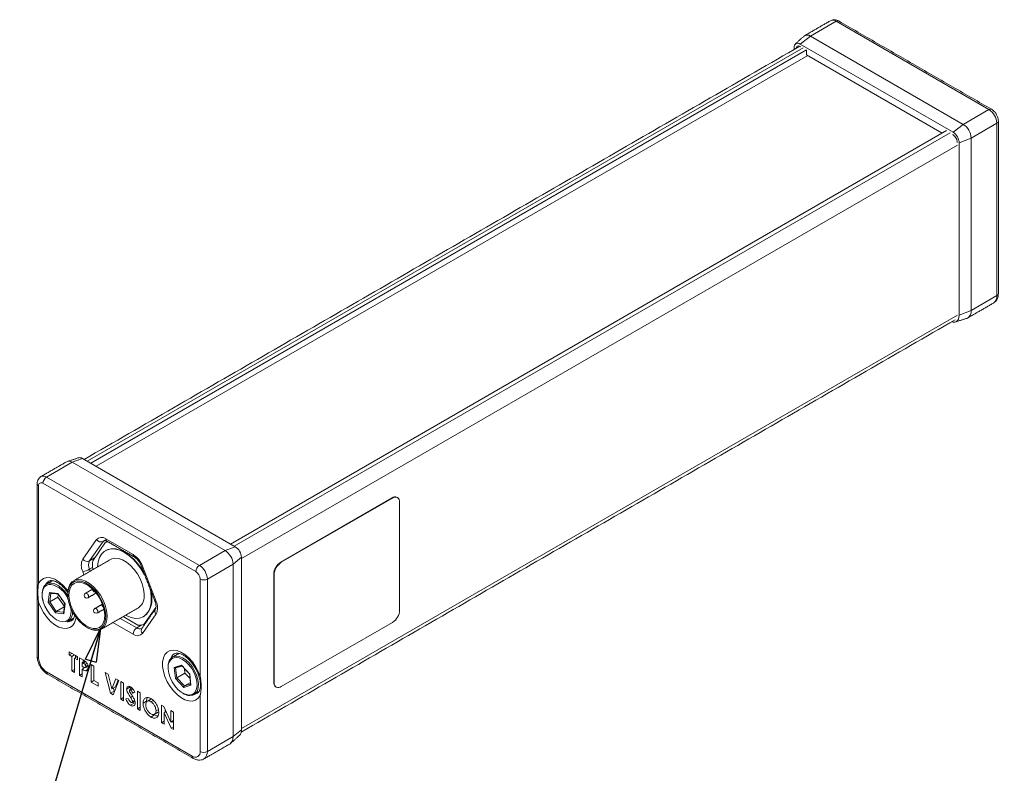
# Model space of a CAD drawing. Header units: millimetres. Extents: x 26 to 404, y 67 to 285.
# Tile 2 of 4: x 26 to 123, y 188 to 262. Entities that reach past the tile are written whole.
import ezdxf

# ---------------------------------------------------------------- set-up
doc = ezdxf.new("R2010")
doc.units = ezdxf.units.MM
doc.dimstyles.new('SLDDIMSTYLE2', dxfattribs={"dimtxt": 0, "dimasz": 3.302, "dimexe": 0, "dimexo": 0.0625, "dimgap": 0, "dimtad": 0, "dimtih": 1, "dimtoh": 1, "dimdec": 0, "dimrnd": 1e-09, "dimzin": 0, "dimdsep": 46, "dimtxsty": 'Standard', "dimblk1": 'CLOSED', "dimblk2": 'CLOSED', "dimsah": 1, "dimcen": 0.09, "dimadec": 0, "dimazin": 0, "dimtfac": 3.302, "dimtdec": 0, "dimtofl": 0, "dimtmove": 0, "dimatfit": 3, "dimldrblk": 'CLOSED', "dimfxl": 0, "dimtolj": 1, "dimtzin": 0, "dimarcsym": 0})

# ---------------------------------------------------------------- blocks, each defined once
blk = doc.blocks.new('_CLOSED')
at = {"color": 0, "linetype": 'ByBlock', "lineweight": -2}
for p, q in [((-1, 0.166667), (0, 0)), ((-1, 0.166667), (-1, -0.166667)), ((0, 0), (-1, -0.166667)), ((0, 0), (-1, 0))]:
    blk.add_line(p, q, dxfattribs=at)

msp = doc.modelspace()

# ---------------------------------------------------------------- linework, layer by layer
at = {"color": 7, "linetype": 'Continuous', "lineweight": 15}
for p, q in [((106.0022, 261.8), (103.4692, 260.3378)), ((121.0636, 253.1053), (106.0022, 261.8)), ((102.4667, 259.5549), (103.4692, 260.3378)), ((103.4692, 260.3378), (118.5306, 251.643)), ((102.7495, 259.1875), (32.2156, 218.4691)), ((101.8656, 259.2078), (101.8656, 259.0153)), ((117.528, 250.8601), (102.4667, 259.5549)), ((102.4667, 259.3099), (102.5287, 259.2741)), ((32.5692, 218.265), (103.1031, 258.9834)), ((33.0996, 217.9588), (103.2091, 258.4322)), ((103.1031, 258.9425), (103.1031, 258.4934)), ((103.1031, 258.4934), (116.4673, 250.7784)), ((121.0636, 253.1053), (118.5306, 251.643)), ((118.5306, 251.643), (117.528, 250.8601)), ((121.8414, 251.7581), (119.3084, 250.2958)), ((121.8414, 234.774), (121.8414, 251.7581)), ((46.3578, 210.305), (116.8916, 251.0234)), ((46.7113, 210.1009), (117.2452, 250.8193)), ((117.466, 250.651), (117.528, 250.6152)), ((119.3084, 250.2958), (118.1291, 249.8191)), ((119.3084, 250.2958), (119.3084, 233.3118)), ((117.9523, 249.5945), (47.4184, 208.8762)), ((117.9169, 249.9416), (117.9169, 249.8699)), ((118.1291, 232.8351), (118.1291, 249.8191)), ((121.8414, 234.774), (119.3084, 233.3118)), ((47.4184, 192.1371), (117.9523, 232.8555)), ((119.3084, 233.3118), (118.1291, 232.8351)), ((28.2204, 216.8976), (30.7534, 218.3599)), ((30.7534, 218.3599), (31.756, 218.7345)), ((45.8148, 209.6651), (30.7534, 218.3599)), ((31.756, 218.7345), (46.8174, 210.0397)), ((28.2204, 216.8976), (43.2818, 208.2028)), ((27.4426, 216.0402), (27.4426, 206.4423)), ((42.9283, 207.5905), (27.8669, 216.2852)), ((62.2642, 214.8529), (51.304, 208.5257)), ((62.2995, 214.8325), (51.3394, 208.5053)), ((62.2995, 214.8325), (62.2642, 214.8529)), ((63.0066, 203.8091), (63.0066, 214.4241)), ((31.7846, 208.8181), (33.1318, 210.735)), ((33.7915, 210.5582), (32.4443, 208.6413)), ((33.9693, 210.6608), (33.7915, 210.5582)), ((34.0377, 210.4732), (34.1954, 210.5642)), ((34.0504, 210.8171), (36.7448, 209.2617)), ((34.0377, 210.4732), (32.766, 208.6638)), ((43.2818, 208.2028), (45.8148, 209.6651)), ((46.8174, 210.0397), (45.8148, 209.6651)), ((32.9591, 208.9385), (32.4443, 208.6413)), ((47.4184, 208.9987), (46.5926, 208.3179)), ((47.4184, 208.9987), (47.4184, 192.0147)), ((31.9062, 207.2798), (31.7846, 207.5933)), ((32.7536, 208.0034), (32.4443, 207.8248)), ((32.4443, 207.8248), (32.5186, 207.6333)), ((32.766, 207.8391), (32.786, 207.7877)), ((37.6634, 208.119), (39.0106, 204.6467)), ((44.0596, 206.8556), (46.5926, 208.3179)), ((46.5926, 191.3338), (46.5926, 208.3179)), ((51.3394, 208.5053), (51.304, 208.5257)), ((43.3525, 197.2577), (43.3525, 206.8556)), ((44.0596, 206.8556), (44.0596, 189.8716)), ((50.6322, 207.2806), (50.5969, 207.301)), ((50.5969, 207.301), (50.5969, 196.6859)), ((50.6322, 207.2806), (50.6322, 196.6655)), ((28.3807, 204.568), (28.4976, 205.5289)), ((28.4976, 205.5289), (29.3273, 205.4472)), ((28.6317, 205.463), (28.5269, 204.6014)), ((29.3401, 205.0708), (28.5269, 204.6014)), ((29.3273, 205.4472), (30.04, 204.4047)), ((29.3736, 205.3465), (29.3401, 205.0708)), ((29.3401, 205.0708), (29.9734, 204.1445)), ((27.4426, 204.5714), (27.4426, 199.0562)), ((29.0935, 203.5255), (28.3807, 204.568)), ((28.5269, 204.6014), (29.1748, 203.6537)), ((29.9695, 204.1124), (29.1748, 203.6537)), ((30.04, 204.4047), (29.9232, 203.4438)), ((37.8181, 202.3791), (38.9998, 204.0604)), ((29.9232, 203.4438), (29.0935, 203.5255)), ((29.1748, 203.6537), (29.9049, 203.5818)), ((35.4603, 202.9809), (37.0983, 202.0352)), ((35.7608, 203.1544), (37.1996, 202.3238)), ((39.0106, 203.4219), (37.6634, 201.505)), ((36.7448, 201.4229), (34.7531, 202.5726)), ((37.6226, 202.3379), (37.0983, 202.0352)), ((37.8181, 202.3791), (37.9166, 202.436)), ((51.3394, 196.2572), (62.2995, 202.5843)), ((30.4502, 199.6869), (31.2561, 199.2216)), ((30.4502, 199.3766), (30.4502, 199.6869)), ((30.7189, 199.5318), (30.4502, 199.3766)), ((30.7189, 199.2216), (30.4502, 199.3766)), ((30.9875, 199.3767), (30.7189, 199.2216)), ((30.7189, 197.8034), (30.7189, 199.2216)), ((31.2561, 199.2216), (30.9875, 199.0665)), ((30.9875, 199.0665), (30.9875, 197.6484)), ((31.2561, 198.9114), (30.9875, 199.0665)), ((31.0724, 199.1155), (31.0724, 199.3277)), ((31.2561, 199.2216), (31.2561, 198.9114)), ((31.4672, 199.0998), (31.767, 198.9267)), ((31.4672, 197.3714), (31.4672, 199.0998)), ((31.8208, 198.6835), (31.8208, 198.8919)), ((30.9875, 197.9585), (30.7189, 197.8034)), ((31.9908, 198.7817), (31.7358, 198.6345)), ((31.7358, 198.6345), (31.7358, 198.2799)), ((31.8204, 198.5857), (31.7358, 198.6345)), ((31.7358, 198.2799), (31.8309, 198.2251)), ((32.0894, 198.1738), (31.7358, 197.9697)), ((31.7358, 197.9697), (31.7358, 197.2163)), ((32.053, 198.7199), (31.8204, 198.5857)), ((31.8208, 198.0187), (31.8208, 198.2309)), ((32.2099, 198.5564), (32.0108, 198.4415)), ((32.3332, 197.9888), (32.0408, 197.82)), ((32.2934, 198.3772), (32.0812, 198.2547)), ((32.6185, 198.4351), (32.8872, 198.28)), ((32.6185, 196.7068), (32.6185, 198.4351)), ((32.8872, 198.28), (32.8872, 196.8619)), ((40.2974, 198.6785), (40.2453, 198.5374)), ((40.7905, 198.1577), (41.5032, 198.3773)), ((40.9074, 197.0619), (40.7905, 198.1577)), ((40.9368, 198.1172), (41.0429, 197.1227)), ((41.5032, 198.3773), (42.3329, 197.5011)), ((41.81, 198.0234), (41.856, 197.5922)), ((28.2204, 197.709), (42.5747, 189.4224)), ((30.9875, 197.6484), (30.7189, 197.8034)), ((31.7358, 197.5265), (31.4672, 197.3714)), ((31.7358, 197.2163), (31.4672, 197.3714)), ((33.9905, 197.6431), (34.2774, 197.4775)), ((34.5323, 195.602), (33.9905, 197.6431)), ((34.2774, 197.4775), (34.6621, 196.0277)), ((34.6621, 196.0277), (35.0477, 197.0328)), ((35.0477, 197.0328), (35.3337, 196.8677)), ((41.737, 196.1857), (40.9074, 197.0619)), ((41.856, 197.5922), (41.0429, 197.1227)), ((41.0429, 197.1227), (41.7971, 196.3262)), ((41.856, 197.5922), (42.3537, 197.0665)), ((42.3329, 197.5011), (42.4498, 196.4053)), ((32.8872, 196.8619), (32.6185, 196.7068)), ((33.3093, 196.308), (32.6185, 196.7068)), ((32.8872, 196.8619), (33.3093, 196.6182)), ((33.3093, 196.6182), (33.3093, 196.308)), ((35.0157, 196.2318), (34.6621, 196.0277)), ((35.3337, 196.8677), (34.791, 195.4526)), ((34.8858, 195.8061), (34.8051, 196.1102)), ((35.0157, 196.2318), (35.273, 196.9027)), ((35.5352, 196.7514), (35.8038, 196.5963)), ((35.5352, 195.023), (35.5352, 196.7514)), ((35.8038, 196.5963), (35.8038, 194.8679)), ((36.4644, 196.2291), (36.1108, 196.025)), ((36.7103, 196.0492), (36.5006, 195.9281)), ((42.4498, 196.4053), (41.737, 196.1857)), ((42.3958, 196.6718), (41.7971, 196.3262)), ((41.7971, 196.3262), (42.4125, 196.5157)), ((50.6322, 196.6655), (50.5969, 196.6859)), ((34.8858, 195.8061), (34.5323, 195.602)), ((34.791, 195.4526), (34.5323, 195.602)), ((34.9192, 195.7868), (34.8858, 195.8061)), ((35.8038, 195.1781), (35.5352, 195.023)), ((35.8038, 194.8679), (35.5352, 195.023)), ((36.0341, 195.0587), (36.2704, 195.0861)), ((36.6899, 195.3173), (36.488, 195.2007)), ((36.9082, 195.7376), (36.7159, 195.6266)), ((36.9168, 195.7229), (36.7159, 195.6266)), ((37.1854, 195.7987), (37.454, 195.6436)), ((37.1854, 194.0704), (37.1854, 195.7987)), ((37.454, 195.6436), (37.454, 193.9153)), ((43.3525, 189.8716), (43.3525, 195.3868)), ((36.8593, 194.6225), (36.5057, 194.4184)), ((36.9009, 194.9118), (36.6865, 194.788)), ((37.454, 194.2255), (37.1854, 194.0704)), ((37.454, 193.9153), (37.1854, 194.0704)), ((38.0762, 194.8292), (37.7227, 194.6251)), ((38.7187, 194.9018), (38.4986, 194.7747)), ((39.2397, 194.0148), (39.0083, 193.8812)), ((39.5456, 194.4362), (39.7876, 194.2965)), ((39.5456, 192.7079), (39.5456, 194.4362)), ((39.7876, 194.2965), (40.4667, 192.7672)), ((39.8992, 193.7357), (39.8992, 194.0452)), ((38.8585, 193.4684), (38.5049, 193.2643)), ((40.0086, 193.7988), (39.8142, 193.6867)), ((39.8142, 193.6867), (39.8142, 192.5528)), ((40.4915, 192.1618), (39.8142, 193.6867)), ((40.4667, 193.9045), (40.7353, 193.7494)), ((40.4667, 192.7672), (40.4667, 193.9045)), ((40.7353, 193.7494), (40.7353, 192.0211)), ((39.8142, 192.8629), (39.5456, 192.7079)), ((39.8142, 192.5528), (39.5456, 192.7079)), ((40.7353, 192.9222), (40.4667, 192.7672)), ((40.7353, 192.3025), (40.4915, 192.1618)), ((40.7353, 192.0211), (40.4915, 192.1618)), ((40.7353, 192.6131), (40.626, 192.8591)), ((44.0596, 189.8716), (46.5926, 191.3338)), ((47.4184, 192.0147), (46.5926, 191.3338))]:
    msp.add_line(p, q, dxfattribs=at)
at = {"color": 7, "linetype": 'Continuous', "lineweight": 15, "flags": 128}
for points in [[(102.4667, 259.3099), (102.3908, 259.3451), (102.3178, 259.3617), (102.2506, 259.359), (102.1917, 259.3371), (102.1433, 259.297), (102.1074, 259.2401), (102.0852, 259.1686), (102.0808, 259.1396)], [(117.3847, 232.1895), (117.5398, 232.1568), (117.7048, 232.1634), (117.8495, 232.217), (117.9682, 232.3155), (118.0564, 232.4552), (118.1107, 232.6306), (118.1291, 232.8351)], [(37.892, 207.2627), (37.88, 207.2855), (37.5547, 207.8319), (37.1817, 208.3374), (36.7715, 208.7872), (36.3361, 209.1686), (35.8879, 209.4705), (35.4398, 209.6842), (35.0048, 209.8036), (34.5953, 209.8252), (34.2231, 209.7485), (33.899, 209.5756), (33.6322, 209.3115), (33.4304, 208.9638), (33.2994, 208.5426), (33.2431, 208.0598), (33.2428, 208.0514)], [(37.7836, 207.5422), (37.5901, 207.8523), (37.217, 208.3578), (36.8069, 208.8076), (36.3714, 209.189), (35.9232, 209.4909), (35.4752, 209.7046), (35.0401, 209.824), (34.6306, 209.8456), (34.2585, 209.7689), (34.0531, 209.6738)], [(37.8352, 205.3835), (37.7781, 205.866), (37.6439, 206.3706), (37.4379, 206.8766), (37.1687, 207.3633), (36.8472, 207.8109), (36.4866, 208.2009), (36.1018, 208.5174), (35.7083, 208.7475), (35.3224, 208.8817), (34.9599, 208.9145), (34.6355, 208.8446), (34.5177, 208.7874)], [(37.5508, 208.1422), (37.5528, 208.1382), (37.5731, 208.124), (37.6104, 208.1176), (37.6634, 208.119)], [(27.4426, 206.4423), (27.6487, 206.7258), (27.9225, 206.9122), (28.2522, 206.9934), (28.6234, 206.9659), (29.02, 206.8309), (29.4249, 206.5943), (29.8205, 206.2662), (30.1897, 205.861), (30.3206, 205.6889)], [(30.3064, 205.426), (30.3096, 205.5524), (30.3717, 205.9652), (30.5107, 206.31), (30.721, 206.5726), (30.9939, 206.7424), (31.3183, 206.8122), (31.6808, 206.7794), (32.0667, 206.6452), (32.4602, 206.4152), (32.845, 206.0986), (33.2056, 205.7086), (33.5271, 205.2611), (33.7963, 204.7743), (34.0023, 204.2683), (34.1365, 203.7637), (34.1936, 203.2813)], [(34.0522, 203.2776), (33.9973, 203.7426), (33.8679, 204.2288), (33.6694, 204.7164), (33.41, 205.1855), (33.1002, 205.6167), (32.7527, 205.9925), (32.3819, 206.2976), (32.0027, 206.5193), (31.6308, 206.6486), (31.2815, 206.6802), (30.9689, 206.6129), (30.7059, 206.4493), (30.5033, 206.1962), (30.3693, 205.864), (30.3095, 205.4662), (30.3262, 205.0191), (30.4189, 204.5411), (30.5837, 204.0517), (30.8138, 203.5709), (31.0999, 203.1184), (31.4302, 202.7128), (31.7912, 202.3706), (32.1681, 202.1059), (32.5456, 201.9295), (32.9081, 201.8486), (33.2407, 201.8665), (33.53, 201.9826), (33.764, 202.1919), (33.9332, 202.4861), (34.0306, 202.853), (34.0522, 203.2776)], [(27.8931, 204.6638), (27.7998, 205.0909), (27.7808, 205.4898), (27.8371, 205.8405), (27.9657, 206.1252), (28.1603, 206.3299), (28.2187, 206.3675)], [(28.645, 206.3319), (28.4406, 206.3249), (28.1829, 206.2311), (27.9806, 206.0432), (27.8446, 205.7714), (27.7822, 205.4303), (27.7969, 205.0383), (27.8877, 204.6165)], [(28.2187, 206.3675), (28.4111, 206.4441), (28.7055, 206.4622), (29.0288, 206.3833), (29.3648, 206.2113), (29.6965, 205.9549), (30.0074, 205.6268), (30.2819, 205.2437), (30.3106, 205.1967)], [(33.9463, 203.3334), (33.8914, 203.7871), (33.7618, 204.2615), (33.5631, 204.7361), (33.3039, 205.1899), (32.9956, 205.6032), (32.6517, 205.9579), (32.2871, 206.2386), (31.9179, 206.4328), (31.5602, 206.5323), (31.2296, 206.5325), (30.9405, 206.4335), (30.7056, 206.2397), (30.5351, 205.9594), (30.4365, 205.605), (30.4142, 205.192), (30.469, 204.7383), (30.5987, 204.2638), (30.7974, 203.7893), (31.0566, 203.3354), (31.3649, 202.9221), (31.7088, 202.5674), (32.0733, 202.2868), (32.4425, 202.0925), (32.8003, 201.9931), (33.1309, 201.9928), (33.42, 202.0918), (33.6549, 202.2856), (33.8254, 202.5659), (33.9239, 202.9203), (33.9463, 203.3334)], [(38.5416, 205.0118), (38.4837, 205.5603), (38.4006, 205.9518)], [(38.577, 205.0322), (38.5191, 205.5807), (38.4961, 205.7057)], [(32.0561, 205.4541), (32.1063, 205.4657), (32.1733, 205.446), (32.2415, 205.3946), (32.3005, 205.3193), (32.3413, 205.2315), (32.3577, 205.1446), (32.3473, 205.0719), (32.3115, 205.0245), (32.3061, 205.0211)], [(35.9926, 203.2881), (36.1221, 203.2227), (36.5652, 203.0556), (36.989, 202.9848), (37.3813, 203.0124), (37.7307, 203.1377), (38.0272, 203.357), (38.2624, 203.6639), (38.4293, 204.0498), (38.5233, 204.5034), (38.5416, 205.0118)], [(31.1367, 203.0678), (31.1128, 202.9231), (30.9881, 202.5502), (30.7864, 202.2612), (30.5164, 202.0687), (30.1897, 201.9811), (29.8205, 202.002), (29.4249, 202.1307), (29.02, 202.3615), (28.6234, 202.6845), (28.2522, 203.0856), (27.9225, 203.5474), (27.6487, 204.0499), (27.4426, 204.5714)], [(27.8877, 204.6165), (28.0499, 204.1878), (28.2746, 203.7751), (28.5497, 203.4008), (28.8605, 203.085), (29.1901, 202.8447), (29.5209, 202.6929), (29.8349, 202.6379), (30.1152, 202.6824), (30.3467, 202.8243), (30.4115, 202.8928)], [(32.9782, 203.9472), (33.0284, 203.9588), (33.0954, 203.9391), (33.1636, 203.8877), (33.2225, 203.8124), (33.2634, 203.7246), (33.2798, 203.6378), (33.2693, 203.5651), (33.2336, 203.5176), (33.2282, 203.5142)], [(38.898, 204.6699), (38.9001, 204.6658), (38.9203, 204.6517), (38.9576, 204.6452), (39.0106, 204.6467)], [(34.1936, 203.2813), (34.1711, 202.8406), (34.0701, 202.4599), (33.8945, 202.1546), (33.6517, 201.9373), (33.3515, 201.8169), (33.0062, 201.7983), (32.6301, 201.8822), (32.2506, 202.0582)], [(43.3525, 195.3868), (43.1553, 195.1121), (42.895, 194.9272), (42.5819, 194.8393), (42.2288, 194.8522), (41.8497, 194.9653), (41.46, 195.1739), (41.0753, 195.4698), (40.7111, 195.841), (40.3821, 196.2726), (40.1014, 196.7472), (39.8803, 197.2458), (39.7278, 197.7483), (39.65, 198.2345), (39.65, 198.6848), (39.7278, 199.0812), (39.8803, 199.4076), (40.1014, 199.651), (40.3821, 199.8015), (40.7111, 199.8532), (41.0753, 199.8039), (41.46, 199.6556), (41.8497, 199.4143), (42.2288, 199.0897), (42.5819, 198.6949), (42.895, 198.2456), (43.1553, 197.7601), (43.3525, 197.2577)], [(40.3028, 198.7883), (40.4657, 199.0342), (40.6284, 199.1627)], [(40.6284, 199.1627), (40.69, 199.1944), (40.9645, 199.2606), (41.2754, 199.2297), (41.6072, 199.1031), (41.9431, 198.8872), (42.2664, 198.5929), (42.5608, 198.2348), (42.8116, 197.831), (43.0062, 197.4017), (43.1349, 196.9684), (43.1911, 196.5529), (43.1721, 196.1759), (43.0788, 195.8564), (42.9159, 195.6105), (42.7532, 195.482)], [(42.8481, 195.7222), (42.8702, 195.7535), (42.9975, 196.0346), (43.0506, 196.3829), (43.0266, 196.7797), (42.9267, 197.2036), (42.7565, 197.6316), (42.5249, 198.0408), (42.2446, 198.409), (41.9306, 198.7165), (41.5999, 198.9465), (41.2702, 199.0869), (41.0292, 199.1288)], [(40.1887, 198.1482), (40.2096, 198.4688), (40.3028, 198.7883)], [(40.2453, 198.5374), (40.2066, 198.3616), (40.192, 197.9865), (40.2543, 197.5734), (40.3903, 197.1445), (40.5926, 196.7231), (40.8503, 196.3317), (41.1495, 195.9916), (41.474, 195.721), (41.8065, 195.5345), (42.1288, 195.4422), (42.2302, 195.4334)], [(42.7904, 195.5035), (42.9303, 195.5378), (43.0761, 195.6059)]]:
    msp.add_lwpolyline(points, dxfattribs=at)
at = {"color": 7, "linetype": 'Continuous', "lineweight": 15}
for centre, radius, start, end in [((105.68, 261.3503), 0.5533, 54.382423, 114.307119), ((106.1486, 261.5956), 0.2515, 65.692881, 125.617577), ((103.1571, 259.9265), 0.5163, 52.803998, 125.80999), ((102.232, 259.2672), 0.3712, 50.796715, 189.214037), ((121.2087, 252.9145), 0.2397, 64.030292, 127.254727), ((120.1526, 251.6812), 1.6905, 2.605478, 57.394522), ((117.6197, 250.219), 1.6905, 2.605478, 57.394522), ((121.7487, 251.9791), 0.2397, 292.736774, 355.96617), ((116.8241, 249.7597), 1.3063, 2.605478, 57.394522), ((117.0726, 249.9031), 0.8452, 2.605478, 57.394522), ((121.0574, 234.6875), 0.7888, 305.013333, 6.298848), ((121.7376, 235.0031), 0.2515, 294.374658, 354.305201), ((118.5827, 233.2066), 0.7332, 293.14613, 8.242455), ((30.4312, 217.9101), 0.5533, 54.382423, 114.307119), ((31.4978, 218.3613), 0.4538, 55.327041, 104.091962), ((27.7013, 216.0822), 0.262, 50.796715, 189.214037), ((27.8998, 216.4616), 0.5412, 53.670484, 115.361241), ((28.6345, 216.2503), 0.7684, 122.605478, 177.394522), ((27.5464, 216.2693), 0.2515, 185.706074, 245.624359), ((62.5571, 214.444), 0.503, 65.692881, 125.617577), ((62.5755, 214.494), 0.4367, 350.785963, 129.203285), ((33.6331, 210.3064), 0.6595, 50.751832, 139.467204), ((33.5709, 211.0543), 0.543, 216.025685, 293.972043), ((34.0792, 210.3608), 0.3489, 120.097528, 145.537379), ((34.4812, 208.8543), 1.6785, 97.145578, 105.319736), ((34.2954, 210.7901), 0.2465, 173.701152, 234.986667), ((44.9039, 208.241), 1.6905, 2.605478, 57.394522), ((46.1135, 208.9393), 1.3063, 2.605478, 57.394522), ((33.0095, 208.2057), 1.3695, 153.43643, 206.56357), ((32.2237, 209.1375), 0.543, 216.025685, 293.972043), ((33.2609, 208.2331), 0.913, 153.43643, 206.56357), ((36.9823, 208.2515), 4.2364, 174.41416, 185.58584), ((36.9961, 209.2372), 0.2525, 174.438561, 233.628466), ((35.5032, 207.323), 2.3021, 20.227114, 57.362029), ((31.4934, 209.4792), 1.9082, 278.777932, 299.890465), ((43.6959, 207.5555), 0.7684, 122.605478, 177.394522), ((42.4314, 206.8137), 0.9221, 2.605478, 57.394522), ((42.3709, 206.7788), 1.6905, 2.605478, 57.394522), ((52.1321, 207.2311), 1.5368, 122.605478, 177.394522), ((52.1675, 207.2107), 1.5368, 122.605478, 177.394522), ((28.8776, 205.9128), 0.8487, 122.127438, 152.750577), ((43.7061, 207.538), 0.7685, 242.609672, 297.390328), ((28.1382, 204.0353), 2.3518, 19.341338, 77.556772), ((33.0251, 205.8152), 0.25, 174.216058, 270.560288), ((32.1811, 205.2376), 0.25, 119.997312, 299.997312), ((36.4443, 205.1662), 1.4078, 305.783536, 8.881008), ((36.6174, 204.7621), 1.9781, 306.81489, 7.849654), ((29.2626, 203.6723), 1.3884, 325.841438, 12.208981), ((33.1032, 203.7307), 0.25, 119.997312, 299.997312), ((33.9471, 204.3083), 0.25, 159.615939, 238.063983), ((39.3129, 203.705), 0.4142, 149.80848, 223.116227), ((37.7857, 204.0343), 1.3695, 333.43643, 26.56357), ((61.4714, 203.879), 1.5368, 302.605478, 357.394522), ((30.2795, 203.4795), 0.8434, 267.213085, 300.044892), ((29.7336, 203.5452), 1.053, 305.396521, 4.438134), ((37.5124, 201.3879), 0.7684, 122.605478, 177.394522), ((37.3916, 202.4469), 0.5054, 234.536956, 294.106943), ((37.3492, 204.1369), 1.8192, 265.282845, 284.936191), ((37.9483, 201.7861), 0.4002, 148.269431, 224.616946), ((37.1621, 201.9336), 0.6595, 230.751832, 319.467204), ((27.5464, 199.2852), 0.2515, 185.694799, 245.625342), ((29.1314, 199.133), 1.6905, 182.605478, 237.394522), ((40.9747, 198.3977), 0.7331, 85.730993, 157.482279), ((41.2836, 198.7342), 0.8952, 122.651293, 163.508273), ((28.4654, 197.6819), 0.2465, 173.701152, 234.986667), ((51.0726, 196.6254), 0.4795, 172.74417, 235.943649), ((51.0633, 196.5956), 0.4367, 170.785963, 309.203285), ((42.3148, 196.5073), 1.1151, 233.708641, 293.152728), ((42.2733, 196.1466), 0.7145, 266.537903, 323.559664), ((45.8086, 191.2473), 0.7888, 305.013333, 6.298848), ((46.6999, 191.9559), 0.7209, 315.905592, 4.676285), ((42.8125, 189.3921), 0.2397, 172.742263, 235.962642), ((42.8783, 189.7947), 0.4804, 230.796715, 9.214037), ((43.7061, 190.5539), 0.7685, 242.609672, 297.390328), ((43.2583, 189.7928), 0.8052, 305.750647, 5.615794)]:
    msp.add_arc(centre, radius, start, end, dxfattribs=at)
for centre, major_axis, ratio, start_param, end_param in [((28.5683, 205.5697), (-0.072, 0.0898), 0.7049804, 1.4630347, 2.5382884), ((29.398, 205.488), (0.0548, 0.0925), 0.4969994, 2.2941639, 2.9137678), ((28.4515, 204.6088), (0.1031, 0.0251), 0.3201554, 3.8812598, 5.4520561), ((30.1107, 204.4455), (0.1031, 0.0251), 0.3201554, 3.2616559, 3.8812598), ((29.1642, 203.5663), (0.0548, 0.0925), 0.4969994, 0.7233675, 2.2941639), ((29.9939, 203.4846), (-0.072, 0.0898), 0.7049804, 0.6033043, 1.4630347), ((40.8612, 198.1986), (0.0943, -0.0621), 0.6834406, 4.3825361, 5.9533324), ((41.5739, 198.4181), (0.0279, 0.1063), 0.6195182, 2.121049, 2.774289), ((40.9781, 197.1028), (0.0958, 0.0442), 0.1108618, 3.8322834, 5.4030797), ((42.4036, 197.5419), (0.0958, 0.0442), 0.1108618, 3.1041419, 3.8322834), ((41.8077, 196.2265), (0.0279, 0.1063), 0.6195182, 0.5502527, 2.121049), ((42.5205, 196.4461), (0.0943, -0.0621), 0.6834406, 3.6543945, 4.3825361)]:
    msp.add_ellipse(centre, major_axis=major_axis, ratio=ratio, start_param=start_param, end_param=end_param, dxfattribs=at)
for points, knots in [([(106.2522, 261.8248), (106.1939, 261.8544), (106.0585, 261.9233), (105.8283, 261.9604), (105.6087, 261.9385), (105.4991, 261.8707), (105.4602, 261.8466)], [0, 0, 0, 0, 0.23268841, 0.5408777, 0.83677269, 1, 1, 1, 1]), ([(121.9878, 251.9622), (121.9846, 252.0241), (121.9763, 252.1859), (121.8965, 252.452), (121.7405, 252.74), (121.5412, 252.977), (121.3839, 253.0828), (121.3135, 253.13)], [0, 0, 0, 0, 0.1370177, 0.3580434, 0.5826401, 0.8134026, 1, 1, 1, 1]), ([(121.5078, 234.0459), (121.5801, 234.0941), (121.7303, 234.1943), (121.8809, 234.4292), (121.9727, 234.6934), (121.9829, 234.885), (121.9878, 234.9781)], [0, 0, 0, 0, 0.23740665, 0.49358457, 0.75377943, 1, 1, 1, 1]), ([(27.6727, 216.9411), (27.6415, 216.9258), (27.535, 216.8737), (27.4101, 216.7106), (27.312, 216.4875), (27.3015, 216.3257), (27.2962, 216.2443)], [0, 0, 0, 0, 0.1239873, 0.4236218, 0.7100056, 1, 1, 1, 1]), ([(33.9051, 210.6624), (33.9045, 210.6627), (33.903, 210.6634), (33.9468, 210.6698), (34.0503, 210.6438), (34.1284, 210.6019), (34.1539, 210.5882)], [0, 0, 0, 0, 0.2365963, 0.5568504, 0.8551007, 1, 1, 1, 1]), ([(36.8484, 209.0327), (36.8795, 209.0133), (36.9708, 208.9566), (37.1387, 208.808), (37.3271, 208.577), (37.4665, 208.3436), (37.5283, 208.1958), (37.5508, 208.1422)], [0, 0, 0, 0, 0.12384221, 0.36260008, 0.6077917, 0.85779368, 1, 1, 1, 1]), ([(28.4334, 206.6311), (28.4404, 206.6367), (28.4897, 206.677), (28.6003, 206.7008), (28.8034, 206.7028), (29.0521, 206.6378), (29.3376, 206.5), (29.6454, 206.2839), (29.9487, 205.9975), (30.1833, 205.7304), (30.2991, 205.5509), (30.3314, 205.5007)], [0, 0, 0, 0, 0.02422083, 0.17167959, 0.29915717, 0.42221985, 0.5534289, 0.68415701, 0.81573402, 0.94854826, 1, 1, 1, 1]), ([(27.4426, 204.5714), (27.4424, 204.5728), (27.417, 204.7219), (27.3821, 205.0196), (27.367, 205.347), (27.3643, 205.6626), (27.3736, 205.9661), (27.4052, 206.2499), (27.4349, 206.4059), (27.4424, 206.4411), (27.4426, 206.4423)], [0, 0, 0, 0, 0.002122, 0.2189248, 0.4376113, 0.5000006, 0.7168181, 0.9356141, 0.997878, 1, 1, 1, 1]), ([(38.898, 204.6699), (38.9151, 204.6224), (38.9654, 204.483), (39.0081, 204.2639), (39.0078, 204.0557), (38.9752, 203.9452), (38.9606, 203.9221), (38.9551, 203.9135)], [0, 0, 0, 0, 0.1286054, 0.3777548, 0.6203688, 0.8572542, 1, 1, 1, 1]), ([(30.9842, 203.3062), (30.9745, 203.2425), (30.9503, 203.0827), (30.8639, 202.9106), (30.7784, 202.7967), (30.7144, 202.764), (30.6923, 202.7526)], [0, 0, 0, 0, 0.2051398, 0.5139267, 0.8319642, 1, 1, 1, 1]), ([(37.6078, 201.9966), (37.6047, 201.9927), (37.5984, 201.9848), (37.5976, 201.9855), (37.5972, 201.9858)], [0, 0, 0, 0, 0.49986121, 1, 1, 1, 1]), ([(27.2962, 199.2603), (27.2988, 199.1924), (27.3061, 199.0056), (27.3805, 198.6901), (27.5315, 198.3294), (27.7432, 197.9937), (27.999, 197.7086), (28.2024, 197.5516), (28.3125, 197.4868), (28.324, 197.48)], [0, 0, 0, 0, 0.1007492, 0.2773804, 0.453743, 0.630291, 0.8088754, 0.9800234, 1, 1, 1, 1]), ([(31.767, 198.9267), (31.8443, 198.8814), (31.998, 198.7913), (32.2116, 198.5872), (32.3341, 198.3195), (32.3446, 198.1728), (32.3499, 198.0993)], [0, 0, 0, 0, 0.2818219, 0.5601999, 0.779681, 1, 1, 1, 1]), ([(40.8078, 199.4875), (40.8148, 199.4932), (40.864, 199.5335), (40.9746, 199.5573), (41.1778, 199.5593), (41.4264, 199.4942), (41.7121, 199.3565), (42.0193, 199.14), (42.3246, 198.8553), (42.6132, 198.512), (42.8711, 198.1237), (43.0858, 197.7076), (43.2476, 197.2829), (43.3478, 196.8786), (43.3805, 196.5958), (43.3824, 196.4552), (43.3829, 196.4243)], [0, 0, 0, 0, 0.01475127, 0.10455842, 0.18219639, 0.25714555, 0.3370561, 0.41667375, 0.4968084, 0.57769657, 0.65913719, 0.74080723, 0.82230489, 0.90320916, 0.97870823, 1, 1, 1, 1]), ([(32.0408, 197.82), (31.9842, 197.8432), (31.883, 197.8846), (31.7808, 197.9437), (31.7358, 197.9697)], [0, 0, 0, 0, 0.5596066, 1, 1, 1, 1]), ([(32.0108, 198.4415), (31.9761, 198.4739), (31.914, 198.5319), (31.8491, 198.5692), (31.8204, 198.5857)], [0, 0, 0, 0, 0.5585255, 1, 1, 1, 1]), ([(31.8309, 198.2251), (31.8882, 198.1901), (31.9598, 198.1464), (32.0335, 198.1524), (32.0617, 198.1726), (32.0787, 198.2078), (32.0804, 198.2391), (32.0812, 198.2547)], [0, 0, 0, 0, 0.4993563, 0.6245405, 0.7496889, 0.8747929, 1, 1, 1, 1]), ([(32.0812, 198.2547), (32.0804, 198.2716), (32.0786, 198.3054), (32.0591, 198.3728), (32.0291, 198.4155), (32.0108, 198.4415)], [0, 0, 0, 0, 0.28113898, 0.56169487, 1, 1, 1, 1]), ([(32.3499, 198.0993), (32.346, 198.0425), (32.3383, 197.9291), (32.2587, 197.833), (32.1542, 197.8), (32.0786, 197.8133), (32.0408, 197.82)], [0, 0, 0, 0, 0.2799435, 0.5592506, 0.7795417, 1, 1, 1, 1]), ([(32.3245, 198.0549), (32.2911, 198.0688), (32.2132, 198.1014), (32.1344, 198.1475), (32.0894, 198.1738)], [0, 0, 0, 0, 0.42836952, 1, 1, 1, 1]), ([(43.3525, 197.2577), (43.3528, 197.2563), (43.3782, 197.1072), (43.4237, 196.8156), (43.4495, 196.4944), (43.4542, 196.18), (43.4376, 195.8722), (43.3921, 195.5804), (43.3602, 195.4232), (43.3528, 195.3879), (43.3525, 195.3868)], [0, 0, 0, 0, 0.002122, 0.2189248, 0.4376113, 0.5000006, 0.7168181, 0.9356141, 0.997878, 1, 1, 1, 1]), ([(36.1108, 196.025), (36.1179, 196.0868), (36.1322, 196.2103), (36.2407, 196.2905), (36.3691, 196.3023), (36.4588, 196.2585), (36.5036, 196.2366)], [0, 0, 0, 0, 0.27938994, 0.55914543, 0.77944984, 1, 1, 1, 1]), ([(36.488, 195.2007), (36.3923, 195.3482), (36.2591, 195.5535), (36.1302, 195.8442), (36.1173, 195.9648), (36.1108, 196.025)], [0, 0, 0, 0, 0.5608505, 0.7807032, 1, 1, 1, 1]), ([(36.5006, 195.9281), (36.4844, 195.9363), (36.4519, 195.9525), (36.4131, 195.9466), (36.3848, 195.9258), (36.3813, 195.8985), (36.3795, 195.8849)], [0, 0, 0, 0, 0.2803204, 0.5601191, 0.7805274, 1, 1, 1, 1]), ([(36.5131, 196.0014), (36.5066, 196.0166), (36.4731, 196.0945), (36.4683, 196.1691), (36.4644, 196.2291)], [0, 0, 0, 0, 0.1943159, 1, 1, 1, 1]), ([(36.5036, 196.2366), (36.5498, 196.205), (36.6422, 196.1418), (36.7899, 195.9621), (36.8686, 195.8136), (36.9168, 195.7229)], [0, 0, 0, 0, 0.27986108, 0.55964478, 1, 1, 1, 1]), ([(43.3829, 196.4243), (43.3814, 196.3668), (43.377, 196.1997), (43.3308, 195.967), (43.2396, 195.7652), (43.1527, 195.6534), (43.0887, 195.6204), (43.0666, 195.6091)], [0, 0, 0, 0, 0.1280786, 0.37192974, 0.61592213, 0.86722404, 1, 1, 1, 1]), ([(36.5057, 194.4184), (36.4493, 194.4561), (36.3365, 194.5313), (36.1548, 194.7547), (36.0799, 194.9434), (36.0341, 195.0587)], [0, 0, 0, 0, 0.2804601, 0.5603991, 1, 1, 1, 1]), ([(36.2704, 195.0861), (36.3032, 195.007), (36.349, 194.8968), (36.4436, 194.7736), (36.4916, 194.7398), (36.5156, 194.7229)], [0, 0, 0, 0, 0.55940691, 0.77986871, 1, 1, 1, 1]), ([(36.3795, 195.8849), (36.3811, 195.8672), (36.3839, 195.8357), (36.3981, 195.8024), (36.4044, 195.7877)], [0, 0, 0, 0, 0.5592384, 1, 1, 1, 1]), ([(36.4044, 195.7877), (36.4408, 195.7232), (36.5058, 195.608), (36.5765, 195.4965), (36.6077, 195.4474)], [0, 0, 0, 0, 0.5597674, 1, 1, 1, 1]), ([(36.6865, 194.788), (36.68, 194.8276), (36.6668, 194.907), (36.5847, 195.0471), (36.5247, 195.1424), (36.488, 195.2007)], [0, 0, 0, 0, 0.2777755, 0.5583332, 1, 1, 1, 1]), ([(36.7159, 195.6266), (36.6847, 195.692), (36.6411, 195.7831), (36.561, 195.885), (36.5207, 195.9138), (36.5006, 195.9281)], [0, 0, 0, 0, 0.5598003, 0.7801169, 1, 1, 1, 1]), ([(36.6077, 195.4474), (36.6444, 195.3899), (36.71, 195.2873), (36.7728, 195.1827), (36.8004, 195.1367)], [0, 0, 0, 0, 0.5600451, 1, 1, 1, 1]), ([(36.8004, 195.1367), (36.8492, 195.0442), (36.9363, 194.879), (36.9494, 194.7206), (36.9551, 194.651)], [0, 0, 0, 0, 0.5602086, 1, 1, 1, 1]), ([(37.7227, 194.6251), (37.7366, 194.75), (37.7645, 195), (37.9736, 195.1778), (38.2315, 195.2079), (38.4124, 195.1243), (38.5028, 195.0825)], [0, 0, 0, 0, 0.2796382, 0.5592142, 0.7796675, 1, 1, 1, 1]), ([(38.0762, 194.8292), (38.0778, 194.969), (38.0794, 195.1098), (38.1495, 195.1744), (38.15, 195.1748)], [0, 0, 0, 0, 0.99318145, 1, 1, 1, 1]), ([(38.5028, 195.0825), (38.6182, 194.9993), (38.849, 194.8327), (39.1005, 194.4361), (39.2546, 194.0492), (39.2695, 193.831), (39.277, 193.7219)], [0, 0, 0, 0, 0.2793673, 0.5591887, 0.7795147, 1, 1, 1, 1]), ([(36.9551, 194.651), (36.948, 194.5797), (36.9338, 194.4373), (36.8101, 194.3432), (36.6591, 194.3417), (36.5569, 194.3928), (36.5057, 194.4184)], [0, 0, 0, 0, 0.27962043, 0.55895831, 0.77922348, 1, 1, 1, 1]), ([(36.5156, 194.7229), (36.5387, 194.7118), (36.5849, 194.6896), (36.6398, 194.6989), (36.6792, 194.7295), (36.6841, 194.7685), (36.6865, 194.788)], [0, 0, 0, 0, 0.280345, 0.5601946, 0.7804347, 1, 1, 1, 1]), ([(38.5049, 193.2643), (38.3887, 193.3461), (38.1563, 193.5097), (37.902, 193.9075), (37.7467, 194.2957), (37.7307, 194.5153), (37.7227, 194.6251)], [0, 0, 0, 0, 0.2796236, 0.5591796, 0.7795587, 1, 1, 1, 1]), ([(38.4986, 194.7747), (38.4224, 194.8087), (38.2699, 194.8767), (38.1013, 194.81), (38.0045, 194.6657), (37.9957, 194.5325), (37.9913, 194.4658)], [0, 0, 0, 0, 0.2795868, 0.5591059, 0.7793511, 1, 1, 1, 1]), ([(37.9913, 194.4658), (38.0002, 194.36), (38.016, 194.1709), (38.1266, 193.9813), (38.1754, 193.8977)], [0, 0, 0, 0, 0.55940753, 1, 1, 1, 1]), ([(39.0083, 193.8812), (39, 193.9738), (38.9833, 194.159), (38.8458, 194.4347), (38.6776, 194.6529), (38.5583, 194.7341), (38.4986, 194.7747)], [0, 0, 0, 0, 0.2797487, 0.559458, 0.7796627, 1, 1, 1, 1]), ([(38.1754, 193.8977), (38.2316, 193.8224), (38.332, 193.6879), (38.4514, 193.6096), (38.504, 193.5751)], [0, 0, 0, 0, 0.5593701, 1, 1, 1, 1]), ([(38.504, 193.5751), (38.5795, 193.5419), (38.7305, 193.4756), (38.8954, 193.5449), (38.9943, 193.6838), (39.0036, 193.8154), (39.0083, 193.8812)], [0, 0, 0, 0, 0.2794638, 0.559182, 0.77947, 1, 1, 1, 1]), ([(39.277, 193.7219), (39.2642, 193.5967), (39.2387, 193.3461), (39.0294, 193.1719), (38.7756, 193.1352), (38.5952, 193.2213), (38.5049, 193.2643)], [0, 0, 0, 0, 0.2796688, 0.559362, 0.7796218, 1, 1, 1, 1]), ([(39.2044, 193.3747), (39.1777, 193.37), (39.0755, 193.3521), (38.9507, 193.419), (38.8585, 193.4684)], [0, 0, 0, 0, 0.2608099, 1, 1, 1, 1]), ([(42.6783, 189.1935), (42.739, 189.1617), (42.893, 189.081), (43.1519, 189.0136), (43.437, 189.0249), (43.6373, 189.0731), (43.7175, 189.1366), (43.726, 189.1434)], [0, 0, 0, 0, 0.180744, 0.4587852, 0.7183317, 0.9700485, 1, 1, 1, 1])]:
    msp.add_open_spline(points, degree=3, knots=knots, dxfattribs=at)
for points in [[(105.4522, 261.8545), (102.9193, 260.3922)], [(121.3135, 253.13), (106.2522, 261.8248)], [(102.855, 260.3452), (101.992, 259.5606)], [(102.4183, 259.3344), (31.9228, 218.6382)], [(121.9878, 234.9781), (121.9878, 251.9622)], [(118.977, 232.5792), (121.5099, 234.0415)], [(47.3949, 191.7853), (117.7451, 232.3976)], [(117.76, 232.1775), (118.871, 232.5324)], [(30.2035, 218.4143), (27.6705, 216.9521)], [(31.3873, 218.8014), (30.2763, 218.4465)], [(27.2962, 216.2443), (27.2962, 199.2603)], [(62.7995, 214.882), (62.7641, 214.9024)], [(34.1539, 210.5882), (36.8484, 209.0327)], [(34.0531, 209.6738), (34.0177, 209.6534)], [(34.5177, 208.7874), (30.8761, 206.6851)], [(37.5508, 208.1422), (38.898, 204.6699)], [(28.7814, 206.6923), (28.2187, 206.3675)], [(32.7574, 205.8589), (32.0561, 205.4541)], [(28.5917, 205.4669), (29.3418, 205.3931)], [(29.3342, 205.404), (30.0094, 204.4166)], [(30.3064, 205.426), (30.3064, 205.3444)], [(32.3061, 205.0211), (33.0976, 205.478)], [(30.0069, 204.4202), (29.8986, 203.5298)], [(33.7039, 204.3662), (32.9782, 203.9472)], [(33.2282, 203.5142), (33.8704, 203.885)], [(33.6258, 201.9219), (37.2674, 204.0241)], [(38.9551, 203.9135), (37.6078, 201.9966)], [(30.3435, 202.6868), (30.9015, 203.0089)], [(37.7674, 203.1581), (37.8028, 203.1785)], [(32.1799, 202.099), (32.2506, 202.0582)], [(155.8481, 202.7298), (85.494, 162.1109)], [(41.262, 199.5285), (40.6284, 199.1627)], [(32.0417, 198.1598), (32.3186, 198.3197)], [(40.9225, 198.1128), (41.544, 198.3043)], [(41.5243, 198.3252), (42.3081, 197.4974)], [(28.324, 197.48), (42.6783, 189.1935)], [(42.3077, 197.4977), (42.4175, 196.4687)], [(36.6727, 196.0936), (36.4084, 195.941)], [(50.804, 196.2281), (50.8394, 196.2077)], [(38.4923, 195.0178), (38.1387, 194.8137)], [(42.7532, 195.482), (43.2134, 195.7476)], [(36.6469, 194.7073), (36.9215, 194.8658)], [(36.8593, 194.6225), (36.7035, 194.7399)], [(38.8585, 193.4684), (38.7866, 193.5274)], [(38.8589, 193.54), (39.2124, 193.7441)], [(46.3547, 190.6697), (47.2176, 191.4543)], [(43.7282, 189.139), (46.2612, 190.6013)]]:
    msp.add_open_spline(points, degree=1, dxfattribs=at)

# ---------------------------------------------------------------- leaders
at = {"color": 7, "linetype": 'Continuous', "lineweight": 0}
msp.add_leader([(33.5234, 201.9785), (25.5735, 174.9953)], dimstyle='SLDDIMSTYLE2', dxfattribs=at)

doc.saveas('drawing.dxf')
